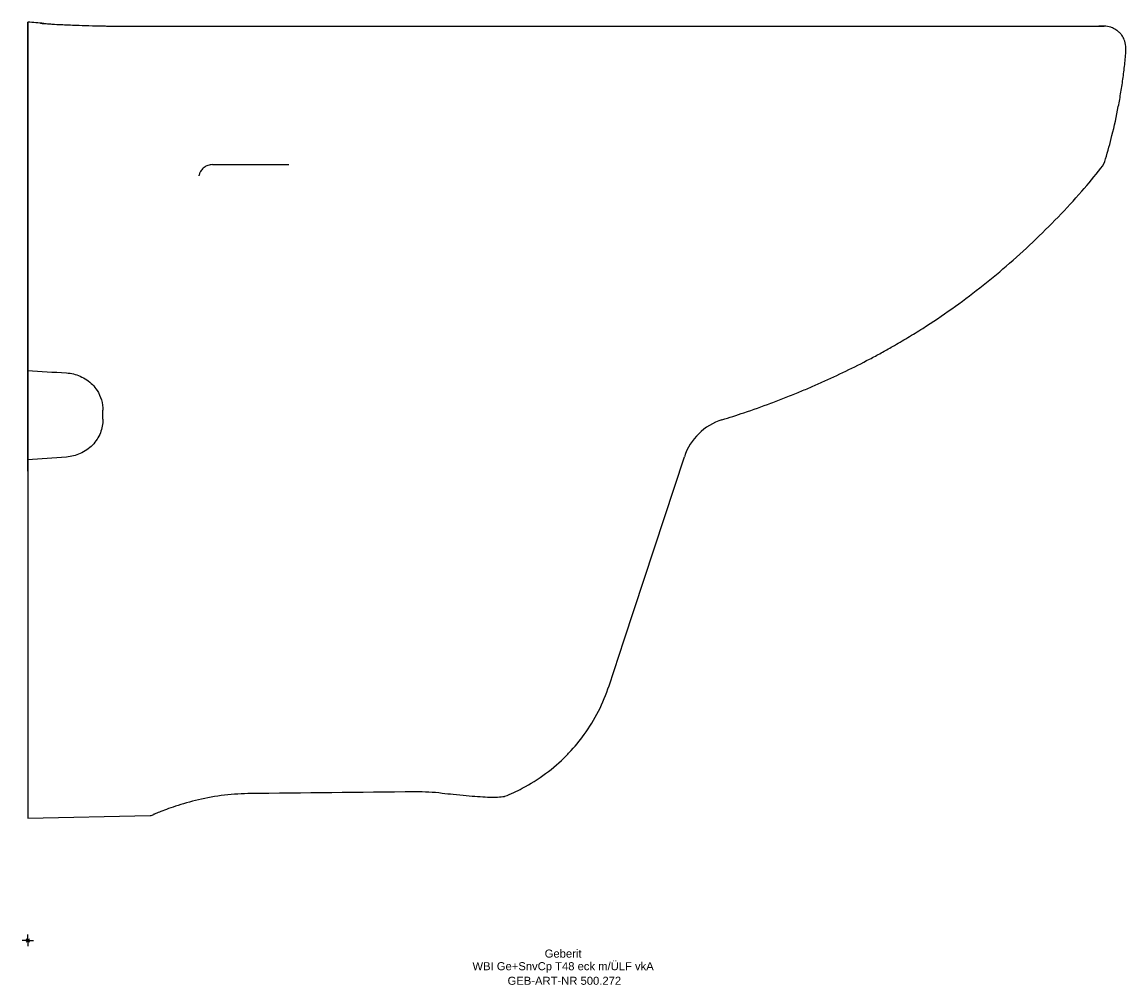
# Model space of a CAD drawing. Header units: millimetres. Extents: x -2 to 478, y -19 to 400.
import ezdxf
from ezdxf.enums import TextEntityAlignment as Align

# ---------------------------------------------------------------- set-up
doc = ezdxf.new("R2010")
doc.units = ezdxf.units.MM
doc.layers.get('0').update_dxf_attribs({"linetype": 'CONTINUOUS'})
for name, color, linetype, lineweight in [('Arbeitspunkt(DIN)', 7, 'CONTINUOUS', 25), ('GEB-ART-NR', 1, 'CONTINUOUS', 18), ('GEB-BEZUG', 2, 'CONTINUOUS', 25), ('GEB-TEXT', 5, 'CONTINUOUS', 18)]:
    doc.layers.add(name, color=color, linetype=linetype, lineweight=lineweight)
doc.layers.add('GEB-KONTUR-A', color=5, linetype='CONTINUOUS')
doc.styles.get("Standard").update_dxf_attribs({"font": 'arial.ttf'})

# ---------------------------------------------------------------- blocks, each defined once
blk = doc.blocks.new('Einfügepunkt')
at = {"layer": 'GEB-BEZUG'}
for p, q in [((-0.71, -0.71), (0.71, 0.71)), ((-0.71, 0.71), (0.71, -0.71))]:
    blk.add_line(p, q, dxfattribs=at)

msp = doc.modelspace()

# ---------------------------------------------------------------- linework, layer by layer
at = {"layer": 'Arbeitspunkt(DIN)', "ltscale": 25}
for q in [(-2.5, 0), (0, 2.5), (0, -2.5), (2.5, 0)]:
    msp.add_line((0, 0), q, dxfattribs=at)
at = {"layer": 'GEB-KONTUR-A', "ltscale": 25}
for p, q in [((468.74, 398.18), (466.74, 398.18)), ((32.74, 226.96), (32.74, 230.88)), ((259.72, 130.89), (285.95, 210.66)), ((253.16, 110.94), (259.72, 130.89)), ((0, 53.22), (53.32, 54.43))]:
    msp.add_line(p, q, dxfattribs=at)
for centre, radius, start, end in [((29.47, 396.22), 2, 77.7792, 77.7799), ((457.89, 343.76), 12, 321.9568, 343.5525), ((309.7, 202.85), 25, 107.1777, 161.799), ((53.25, 57.43), 3, 271.3, 301.5449)]:
    msp.add_arc(centre, radius, start, end, dxfattribs=at)
for centre, major_axis, ratio, start_param, end_param in [((469.21, 391.04), (8.08, -1.6), 0.861241, 1.434344, 1.797311), ((471.1, 389.15), (-1.6, 8.08), 0.861241, 4.485874, 4.848841), ((80.72, 359.89), (-0.33, -22), 0.025784, 6.276177, 6.283589), ((0, 79.92), (0, 14), 0.000042, 1.995652, 2.62242), ((206.66, 65.57), (2.99, 0.21), 1, 4.87172, 5.019495), ((72.37, 63.86), (0.72, -2.91), 0.521572, 6.282993, 6.283187)]:
    msp.add_ellipse(centre, major_axis=major_axis, ratio=ratio, start_param=start_param, end_param=end_param, dxfattribs=at)
for points in [[(6.93, 399.39), (4.62, 399.57), (2.31, 399.77), (0, 400)], [(466.74, 398.18), (466.65, 398.18), (466.56, 398.18), (466.47, 398.18)], [(466.54, 398.18), (466.69, 398.18), (466.74, 398.18), (466.74, 398.18)], [(476.42, 394.27), (476.13, 394.67), (475.49, 395.43), (474.73, 396.07), (474.33, 396.36)], [(0, 338.13), (0, 338.1), (0.01, 338.07), (0.01, 338.03)], [(113.6, 337.91), (113.64, 337.91), (113.68, 337.91), (113.72, 337.91)], [(0.01, 248.21), (5.61, 247.87), (11.22, 247.53), (16.82, 247.19)], [(16.82, 210.53), (11.22, 210.11), (5.61, 209.7), (0.01, 209.29)], [(168.85, 64.7), (144.53, 64.48), (120.21, 64.19), (95.89, 63.91)], [(180.41, 64.05), (176.73, 64.49), (172.77, 64.74), (168.85, 64.7)]]:
    msp.add_open_spline(points, degree=3, dxfattribs=at)
for points, knots in [([(0.01, 204.44), (0.01, 205.01), (0.01, 205.57), (0.01, 216.51), (0.01, 226.96), (0.01, 255.42), (0, 273.48), (0, 322.95), (0, 354.46), (0, 390.51), (0, 395.26), (0, 399.99)], [30.449399, 30.449399, 30.449399, 30.449399, 30.621527, 30.621527, 33.757884, 33.757884, 39.170761, 39.170761, 48.599874, 48.599874, 50.034517, 50.034517, 50.034517, 50.034517]), ([(0, 399.99), (0, 399.97), (0, 399.9), (0, 399.69), (0, 399.5), (0, 399.23), (0, 398.76), (0, 398.59), (0, 398.4), (0, 398.18)], [-15.286724, -15.286724, -15.286724, -15.286724, -8.290367, -8.290367, -8.290367, -2.234815, -2.234815, -2.234815, -0.000076, -0.000076, -0.000076, -0.000076]), ([(5.5, 399.5), (6.54, 399.42), (7.36, 399.35), (10.37, 399.14), (12.61, 399), (20.13, 398.65), (27.05, 398.44), (37.37, 398.21), (43.46, 398.18), (43.46, 398.18)], [0, 0, 0, 0, 2.836956, 2.836956, 6.873935, 6.873935, 12.026611, 12.026611, 17.038097, 17.038097, 17.038097, 17.038097]), ([(5.5, 399.5), (5.65, 399.49), (5.79, 399.48), (7.54, 399.34), (9.5, 399.18), (15.78, 398.84), (20.76, 398.63), (31.85, 398.32), (36.23, 398.24), (40.44, 398.19), (41.38, 398.18), (42.52, 398.18), (42.8, 398.18), (43.15, 398.18), (43.24, 398.18), (43.35, 398.18), (43.37, 398.18), (43.39, 398.18)], [0, 0, 0, 0, 0.481305, 0.481305, 5.358679, 5.358679, 10.3108, 10.3108, 14.797878, 14.797878, 16.289521, 16.289521, 16.786658, 16.786658, 16.952369, 16.952369, 16.991004, 16.991004, 16.991004, 16.991004]), ([(0, 398.18), (0, 398.15), (0, 398), (0, 397.37), (0, 396.88), (0, 396.17), (0, 395.3), (0, 394.42), (0, 393.38), (0, 392.25), (0, 391.12), (0, 389.9), (0, 388.68)], [-1.562875, -1.562875, -1.562875, -1.562875, -1.096844, -1.096844, -1.096844, -0.731648, -0.731648, -0.731648, -0.366452, -0.366452, -0.366452, 0, 0, 0, 0]), ([(43.46, 398.18), (76.77, 398.18), (110.08, 398.18), (193.39, 398.18), (243.4, 398.18), (323.2, 398.18), (353.02, 398.18), (393.27, 398.18), (403.8, 398.18), (418.36, 398.18), (422.54, 398.18), (430.03, 398.18), (433.45, 398.18), (439.08, 398.18), (441.31, 398.18), (445.12, 398.18), (446.75, 398.18), (451.59, 398.18), (454.25, 398.18), (460.51, 398.18), (463.35, 398.18), (467.14, 398.18), (468.06, 398.18), (468.46, 398.18)], [0.0068, 0.0068, 0.0068, 0.0068, 10.000045, 10.000045, 25.00038, 25.00038, 33.949164, 33.949164, 37.108324, 37.108324, 38.385126, 38.385126, 39.509774, 39.509774, 40.596186, 40.596186, 41.694847, 41.694847, 44.226418, 44.226418, 48.324874, 48.324874, 52.609688, 52.609688, 52.609688, 52.609688]), ([(466.46, 398.18), (466.48, 398.18), (466.5, 398.18), (466.5, 398.18), (466.5, 398.18), (466.5, 398.18)], [3.5120012, 3.5120012, 3.5120012, 3.5120012, 4.2394846, 4.2394846, 4.3795043, 4.3795043, 4.3795043, 4.3795043]), ([(468.46, 398.18), (468.54, 398.18), (468.61, 398.18), (468.72, 398.18), (468.74, 398.18), (468.74, 398.18)], [0.94662195, 0.94662195, 0.94662195, 0.94662195, 0.96776616, 0.96776616, 1, 1, 1, 1]), ([(474.33, 396.36), (473.72, 396.8), (472.85, 397.29), (471.91, 397.64), (471.68, 397.71)], [0, 0, 0, 0, 0.750163, 1, 1, 1, 1]), ([(477.78, 391.62), (477.7, 391.85), (477.35, 392.79), (476.86, 393.66), (476.42, 394.27)], [0, 0, 0, 0, 0.249837, 1, 1, 1, 1]), ([(0, 388.68), (0, 381.48), (0, 373.04), (0, 358.12), (0, 350.73), (0, 343.37)], [-4.501547, -4.501547, -4.501547, -4.501547, -2.228804, -2.228804, -0.000001, -0.000001, -0.000001, -0.000001]), ([(469.4, 340.37), (470.39, 343.74), (471.32, 347.14), (472.17, 350.57), (473.2, 354.74), (474.12, 358.94), (474.93, 363.17), (475.34, 365.28), (475.72, 367.4), (476.06, 369.53), (476.41, 371.65), (476.73, 373.77), (477.02, 375.9), (477.31, 378.03), (477.57, 380.16), (477.81, 382.29), (478.04, 384.42), (478.24, 386.54), (478.24, 388.68)], [0, 0, 0, 0, 0.2150449, 0.2150449, 0.2150449, 0.4766966, 0.4766966, 0.4766966, 0.6075224, 0.6075224, 0.6075224, 0.7383482, 0.7383482, 0.7383482, 0.869174, 0.869174, 0.869174, 0.9999999, 0.9999999, 0.9999999, 0.9999999]), ([(0, 343.37), (0, 342.71), (0, 342.07), (0, 340.78), (0, 340.16), (0, 339.13), (0, 338.74), (0, 338.26), (0, 338.14), (0, 338.13)], [-0.8625882, -0.8625882, -0.8625882, -0.8625882, -0.6632252, -0.6632252, -0.4312924, -0.4312924, -0.2002708, -0.2002708, 0, 0, 0, 0]), ([(0.01, 338.03), (0.01, 338.02), (0.01, 337.81), (0.01, 336.97), (0.01, 336.33), (0.01, 334.69), (0.01, 333.7), (0.01, 331.54), (0.01, 330.4), (0.01, 329.21)], [-1.502987, -1.502987, -1.502987, -1.502987, -1.138463, -1.138463, -0.751424, -0.751424, -0.364401, -0.364401, 0, 0, 0, 0]), ([(80.38, 337.89), (79.73, 337.89), (79.08, 337.78), (77.86, 337.36), (77.28, 337.06), (76.27, 336.3), (75.83, 335.83), (75.32, 335.1), (75.18, 334.87), (74.98, 334.46), (74.9, 334.29), (74.74, 333.89), (74.68, 333.68), (74.61, 333.41), (74.59, 333.32), (74.55, 333.16), (74.55, 333.11), (74.54, 333.07), (74.54, 333.06), (74.54, 333.06)], [0, 0, 0, 0, 0.195882, 0.195882, 0.388101, 0.388101, 0.579284, 0.579284, 0.665583, 0.665583, 0.731484, 0.731484, 0.827037, 0.827037, 0.903219, 0.903219, 1.001326, 1.001326, 1.06633, 1.06633, 1.06633, 1.06633]), ([(80.38, 337.89), (81.86, 337.89), (83.34, 337.89), (89.93, 337.89), (99.57, 337.9), (109.2, 337.91), (113.72, 337.91)], [0, 0, 0, 0, 0.13295, 0.13295, 0.593303, 1, 1, 1, 1]), ([(302.31, 226.74), (305.52, 227.73), (308.71, 228.76), (311.9, 229.84), (315.82, 231.16), (319.73, 232.55), (323.66, 234.02), (325.62, 234.76), (327.59, 235.51), (329.56, 236.29), (331.54, 237.06), (333.51, 237.86), (335.5, 238.68), (337.21, 239.38), (338.93, 240.11), (340.66, 240.85), (342.38, 241.59), (344.12, 242.35), (345.85, 243.12), (349.33, 244.68), (352.81, 246.3), (356.28, 247.98), (359.74, 249.66), (363.19, 251.4), (366.59, 253.19), (368.29, 254.08), (369.97, 254.99), (371.64, 255.9), (373.31, 256.82), (374.96, 257.74), (376.6, 258.68), (377.71, 259.31), (378.82, 259.95), (379.92, 260.6), (381.02, 261.25), (382.12, 261.9), (383.21, 262.56), (385.4, 263.88), (387.57, 265.22), (389.73, 266.59), (394.04, 269.34), (398.27, 272.19), (402.41, 275.12), (406.56, 278.06), (410.61, 281.09), (414.56, 284.19), (418.51, 287.29), (422.36, 290.46), (426.09, 293.68), (430.09, 297.13), (433.96, 300.63), (437.72, 304.2), (441.47, 307.76), (445.11, 311.38), (448.66, 315.06), (452.21, 318.74), (455.67, 322.49), (459.02, 326.33), (461.88, 329.6), (464.66, 332.94), (467.34, 336.37)], [0, 0, 0, 0, 0.051863, 0.051863, 0.051863, 0.115471, 0.115471, 0.115471, 0.147275, 0.147275, 0.147275, 0.179078, 0.179078, 0.179078, 0.206406, 0.206406, 0.206406, 0.233734, 0.233734, 0.233734, 0.288389, 0.288389, 0.288389, 0.343045, 0.343045, 0.343045, 0.370372, 0.370372, 0.370372, 0.3977, 0.3977, 0.3977, 0.416228, 0.416228, 0.416228, 0.434756, 0.434756, 0.434756, 0.471812, 0.471812, 0.471812, 0.545924, 0.545924, 0.545924, 0.620037, 0.620037, 0.620037, 0.694149, 0.694149, 0.694149, 0.77357, 0.77357, 0.77357, 0.852992, 0.852992, 0.852992, 0.932413, 0.932413, 0.932413, 1, 1, 1, 1]), ([(0.01, 329.21), (0.01, 322.81), (0.01, 316.39), (0.01, 309.98), (0.01, 302.8), (0.01, 295.64), (0.01, 288.54), (0.01, 276.64), (0.01, 264.76), (0.01, 252.89), (0.01, 251.33), (0.01, 249.77), (0.01, 248.21)], [-8.35956, -8.35956, -8.35956, -8.35956, -6.386029, -6.386029, -6.386029, -4.180389, -4.180389, -4.180389, -0.485647, -0.485647, -0.485647, -0.000252, -0.000252, -0.000252, -0.000252]), ([(0.01, 309.22), (0.01, 309.3), (0.01, 309.51), (0.01, 309.84), (0.01, 310.27), (0.01, 310.9), (0.01, 311.7), (0.01, 312.58), (0.01, 313.66), (0.01, 314.86)], [-1.04039, -1.04039, -1.04039, -1.04039, -0.759977, -0.759977, -0.759977, -0.399327, -0.399327, -0.399327, 0, 0, 0, 0]), ([(0.01, 248.21), (0.01, 241.67), (0.01, 235.16), (0.01, 228.67), (0.01, 222.18), (0.01, 215.72), (0.01, 209.29)], [0.000271, 0.000271, 0.000271, 0.000271, 2.030405, 2.030405, 2.030405, 4.05977, 4.05977, 4.05977, 4.05977]), ([(16.82, 247.19), (17.86, 247.13), (18.9, 246.97), (20.91, 246.48), (21.9, 246.15), (24.84, 244.85), (26.64, 243.6), (28.89, 241.3), (29.56, 240.47), (30.98, 238.28), (31.64, 236.88), (32.52, 233.94), (32.74, 232.41), (32.74, 230.88)], [0, 0, 0, 0, 0.312721, 0.312721, 0.625418, 0.625418, 1.285343, 1.285343, 1.615467, 1.615467, 2.094152, 2.094152, 2.57067, 2.57067, 2.57067, 2.57067]), ([(0.01, 224.86), (0.01, 225.11), (0.01, 225.37), (0.01, 226.38), (0.01, 227.15), (0.01, 228.61), (0.01, 229.29), (0.01, 230.72), (0.01, 231.46), (0.01, 233.19), (0.01, 234.14), (0.01, 235.95), (0.01, 236.78), (0.01, 238.13), (0.01, 238.63), (0.01, 239.21), (0.01, 239.26), (0.01, 238.87), (0.01, 238.41), (0.01, 237.04), (0.01, 236.15), (0.01, 234.59), (0.01, 234.06), (0.01, 233.5), (0.01, 232.72), (0.01, 231.89), (0.01, 230.36), (0.01, 229.67), (0.01, 228.26), (0.01, 227.55), (0.01, 225.95), (0.01, 225.08), (0.01, 223.11), (0.01, 222.1), (0.01, 220.54), (0.01, 219.97), (0.01, 219.25), (0.01, 219.11), (0.01, 219.32), (0.01, 219.7), (0.01, 220.91), (0.01, 221.74), (0.01, 223.39), (0.01, 224.1), (0.01, 224.86)], [3.149138, 3.149138, 3.149138, 3.149138, 3.234249, 3.234249, 3.471635, 3.471635, 3.676, 3.676, 3.900977, 3.900977, 4.218498, 4.218498, 4.570297, 4.570297, 4.93688, 4.93688, 5.322371, 5.322371, 5.719034, 5.719034, 6.111966, 6.111966, 6.298277, 6.298277, 6.298277, 6.557948, 6.557948, 6.766003, 6.766003, 6.979348, 6.979348, 7.259595, 7.259595, 7.657859, 7.657859, 8.021523, 8.021523, 8.40351, 8.40351, 8.800488, 8.800488, 9.194226, 9.194226, 9.447416, 9.447416, 9.447416, 9.447416]), ([(32.74, 226.96), (32.74, 225.96), (32.64, 224.96), (32.26, 222.99), (31.98, 222.02), (30.82, 219.12), (29.64, 217.3), (26.65, 214.22), (24.85, 212.95), (21.91, 211.63), (20.92, 211.28), (18.9, 210.77), (17.87, 210.6), (16.82, 210.53)], [0, 0, 0, 0, 0.313315, 0.313315, 0.62661, 0.62661, 1.28546, 1.28546, 1.944324, 1.944324, 2.257611, 2.257611, 2.570922, 2.570922, 2.570922, 2.570922]), ([(0.01, 209.29), (0, 186.28), (0, 163.52), (0, 118.45), (0, 96.15), (0, 74.15)], [-14.48738, -14.48738, -14.48738, -14.48738, -7.243711, -7.243711, -0.000042, -0.000042, -0.000042, -0.000042]), ([(207.77, 62.78), (210.36, 63.8), (212.9, 64.97), (218.9, 68.13), (222.3, 70.26), (228.72, 75.02), (231.75, 77.65), (234.99, 80.93), (235.41, 81.37), (238.15, 84.28), (240.32, 86.9), (244.65, 92.89), (246.74, 96.31), (250.37, 103.44), (251.91, 107.14), (253.16, 110.94)], [0, 0, 0, 0, 0.122345, 0.122345, 0.297876, 0.297876, 0.473406, 0.473406, 0.5, 0.5, 0.648937, 0.648937, 0.824468, 0.824468, 1, 1, 1, 1]), ([(0, 67.77), (0, 65.68), (0, 63.8), (0, 62.14), (0, 60.02), (0, 58.26), (0, 56.88), (0, 56.35), (0, 55.87), (0, 55.44), (0, 54.02), (0, 53.22), (0, 53.22)], [-6.364869, -6.364869, -6.364869, -6.364869, -4.922279, -4.922279, -4.922279, -3.081891, -3.081891, -3.081891, -2.370654, -2.370654, -2.370654, 0, 0, 0, 0]), ([(95.89, 63.91), (91.96, 63.87), (87.97, 63.56), (80.27, 62.53), (76.48, 61.78), (73.09, 60.95)], [0, 0, 0, 0, 1.179639, 1.179639, 2.416492, 2.416492, 2.416492, 2.416492]), ([(207.38, 62.66), (207.38, 62.66), (207.38, 62.66), (207.38, 62.65), (207.35, 62.65), (207.21, 62.61), (207.03, 62.57), (206.13, 62.4), (205.02, 62.28), (201.64, 62.21), (199.02, 62.34), (192.82, 62.77), (189.19, 63.08), (183.71, 63.66), (182.08, 63.84), (180.41, 64.05)], [0.44177, 0.44177, 0.44177, 0.44177, 0.447987, 0.447987, 0.561518, 0.561518, 0.9022, 0.9022, 1.925684, 1.925684, 3.294637, 3.294637, 4.612543, 4.612543, 5.145369, 5.145369, 5.145369, 5.145369]), ([(73.09, 60.94), (69.38, 60.03), (66.03, 59.01), (60.49, 57.14), (58.24, 56.27), (56.02, 55.39), (55.47, 55.15), (54.92, 54.92), (54.78, 54.86), (54.71, 54.82), (54.7, 54.82), (54.7, 54.82)], [0, 0, 0, 0, 1.354502, 1.354502, 2.733737, 2.733737, 3.390748, 3.390748, 3.732148, 3.732148, 3.815124, 3.815124, 3.815124, 3.815124]), ([(73.09, 60.94), (69.38, 60.03), (66.03, 59.01), (60.49, 57.14), (58.24, 56.27), (56.02, 55.39), (55.47, 55.15), (54.99, 54.95), (54.89, 54.9), (54.82, 54.87)], [0, 0, 0, 0, 1.354502, 1.354502, 2.733737, 2.733737, 3.390748, 3.390748, 3.607692, 3.607692, 3.607692, 3.607692])]:
    msp.add_open_spline(points, degree=3, knots=knots, dxfattribs=at)

# ---------------------------------------------------------------- block references
at = {"ltscale": 25}
msp.add_blockref('Einfügepunkt', (0, 0), dxfattribs=at)

# ---------------------------------------------------------------- texts
at = {"layer": 'GEB-ART-NR'}
msp.add_text('GEB-ART-NR 500.272', height=3.5, dxfattribs=at).set_placement((233.67, -19.34), align=Align.CENTER)
at = {"layer": 'GEB-TEXT'}
for s, p in [('Geberit', (233.12, -7.5)), ('WBI Ge+SnvCp T48 eck m/ÜLF vkA', (233.12, -13))]:
    msp.add_text(s, height=3.5, dxfattribs=at).set_placement(p, align=Align.CENTER)

doc.saveas('drawing.dxf')
